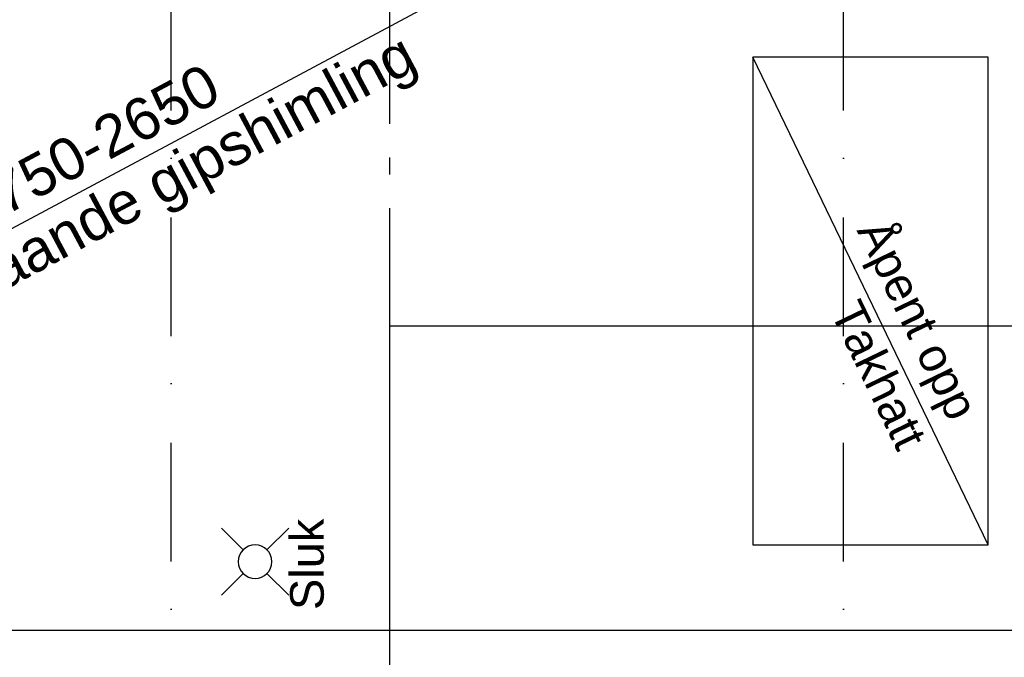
# Model space of a CAD drawing. Header units: millimetres. Extents: x -117798 to 93698, y -182207 to 252400.
# Tile 178 of 222: x -68573 to -65645, y -18601 to -16706. Entities that reach past the tile are written whole.
import ezdxf
from ezdxf.enums import TextEntityAlignment as Align

# ---------------------------------------------------------------- set-up
doc = ezdxf.new("R2010")
doc.units = ezdxf.units.MM
doc.header["$LTSCALE"] = 0.5
doc.header["$MEASUREMENT"] = 0
for name, pattern in [('Akselinje', [1500, 1000, -200, 100, -200]), ('Over snittplan', [260, 150, -50, 10, -50]), ('PLINE', [0]), ('Prikk & stiplet', [1340.555525, 705.555534, -352.777767, 0, -282.222223])]:
    doc.linetypes.add(name, pattern=pattern)
for name, color, linetype in [('223- Bjelker', 7, 'Continuous'), ('253- Oppforet gulv_ påstøp(Nye konstruksjoner)', 7, 'Continuous'), ('256- Faste himlinger og overflatebehandling', 7, 'Continuous'), ('256- Faste himlinger og overflatebehandling(Nye konstruksjoner)', 7, 'Continuous'), ('261- Primærkonstruksjon (tak)(Nye konstruksjoner)', 7, 'Continuous'), ('319- Andre deler av sanitærinstallasjoner(Nye konstruksjoner)', 7, 'Continuous'), ('82-- Modullinjer', 7, 'Continuous'), ('852- Snittmarkør', 7, 'Continuous')]:
    doc.layers.add(name, color=color, linetype=linetype)
doc.styles.add('GENERATED_STYLE_1', font='arial.ttf')
doc.styles.add('GENERATED_STYLE_4', font='arial.ttf')

# ---------------------------------------------------------------- blocks, each defined once
blk = doc.blocks.new('Standard grid marker[211]', base_point=(-67473.2, 26434.4))
at = {"layer": '82-- Modullinjer', "linetype": 'Akselinje'}
blk.add_line((-67473.2, 26234.4), (-67473.2, -50374.4), dxfattribs=at)
at = {"layer": '82-- Modullinjer', "style": 'GENERATED_STYLE_4'}
for tag, p in [('AC_MarkerText_1_0', (-67600.7, 26644.4)), ('AC_MarkerText_1_1', (-67600.7, -50864.4))]:
    blk.add_attdef(tag, text='', height=175, rotation=90, dxfattribs=at).set_placement(p, align=Align.TOP_CENTER)
blk = doc.blocks.new('Drenering gulv symbol[233]', base_point=(-67973.2, -18416.9))
at = {"layer": '319- Andre deler av sanitærinstallasjoner(Nye konstruksjoner)', "linetype": 'PLINE'}
for p, q in [((-67908.5, -18281.6), (-67973.2, -18216.9)), ((-67837.8, -18281.6), (-67773.2, -18216.9)), ((-67908.5, -18352.3), (-67973.2, -18416.9)), ((-67837.8, -18352.3), (-67773.2, -18416.9))]:
    blk.add_line(p, q, dxfattribs=at)
at = {"layer": '319- Andre deler av sanitærinstallasjoner(Nye konstruksjoner)', "linetype": 'PLINE', "flags": 128}
blk.add_lwpolyline([(-67823.2, -18316.9, 1), (-67923.2, -18316.9, 1)], format="xyb", close=True, dxfattribs=at)

msp = doc.modelspace()

# ---------------------------------------------------------------- linework, layer by layer
at = {"layer": '223- Bjelker', "linetype": 'Over snittplan'}
msp.add_line((-64288.2, -18521.9), (-77768.2, -18521.9), dxfattribs=at)
at = {"layer": '253- Oppforet gulv_ påstøp(Nye konstruksjoner)', "linetype": 'PLINE', "flags": 128}
msp.add_lwpolyline([(-65085.7, -23216.9), (-65085.7, -17616.9), (-67473.2, -17616.9), (-67473.2, -23216.9)], close=True, dxfattribs=at)
at = {"layer": '256- Faste himlinger og overflatebehandling', "linetype": 'PLINE'}
msp.add_line((-65693.2, -18266.9), (-66393.2, -16816.9), dxfattribs=at)
at = {"layer": '256- Faste himlinger og overflatebehandling(Nye konstruksjoner)', "linetype": 'PLINE'}
msp.add_line((-70728.2, -18466.9), (-64405.7, -15084.4), dxfattribs=at)
at = {"layer": '256- Faste himlinger og overflatebehandling(Nye konstruksjoner)', "linetype": 'PLINE', "flags": 128}
msp.add_lwpolyline([(-64343.2, -18521.9), (-68648.2, -18521.9)], dxfattribs=at)
at = {"layer": '261- Primærkonstruksjon (tak)(Nye konstruksjoner)', "linetype": 'PLINE', "flags": 128}
for points in [[(-66393.2, -16816.9), (-66393.2, -18266.9)], [(-65693.2, -16816.9), (-66393.2, -16816.9)], [(-65693.2, -18266.9), (-65693.2, -16816.9)], [(-66393.2, -18266.9), (-65693.2, -18266.9)]]:
    msp.add_lwpolyline(points, dxfattribs=at)
at = {"layer": '852- Snittmarkør', "linetype": 'Prikk & stiplet'}
for p, q in [((-68123.2, -49153.9), (-68123.2, 6068)), ((-66123.2, -49153.9), (-66123.2, 6068))]:
    msp.add_line(p, q, dxfattribs=at)

# ---------------------------------------------------------------- block references
at = {"layer": '319- Andre deler av sanitærinstallasjoner(Nye konstruksjoner)', "linetype": 'PLINE'}
msp.add_blockref('Drenering gulv symbol[233]', (-67973.2, -18416.9), dxfattribs=at)
at = {"layer": '82-- Modullinjer', "linetype": 'PLINE'}
msp.add_blockref('Standard grid marker[211]', (-67473.2, 26434.4), dxfattribs=at)

# ---------------------------------------------------------------- texts
at = {"layer": '256- Faste himlinger og overflatebehandling(Nye konstruksjoner)', "linetype": 'Continuous', "style": 'GENERATED_STYLE_1'}
for s, insert, char_height, attachment_point, rotation in [('\\A1;{\\pql;\\fArial|b0|i0|c0|p0;\\W1.000000;Skråande gipshimling}', (-68914, -17526.5), 125, 1, 28.1465), ('\\A1;{\\pql;\\fArial|b0|i0|c0|p0;\\W1.000000;H= 1750-\\fArial|b0|i0|c0|p0;\\W1.000000;2650}', (-68945.7, -17467.1), 125, 7, 28.1465), ('\\A1;{\\pql;\\fArial|b0|i0|c0|p0;\\W1.000000;Åpent opp}', (-65995.2, -17288.2), 100, 1, 295.7693), ('\\A1;{\\pql;\\fArial|b0|i0|c0|p0;\\W1.000000;Takhatt}', (-66165.9, -17574), 100, 7, 295.7693)]:
    msp.add_mtext(s, dxfattribs=dict(at, insert=insert, char_height=char_height, attachment_point=attachment_point, rotation=rotation))
at = {"layer": '319- Andre deler av sanitærinstallasjoner(Nye konstruksjoner)', "linetype": 'Continuous', "insert": (-67718.4, -18324.8), "char_height": 100, "attachment_point": 5, "rotation": 90, "style": 'GENERATED_STYLE_1'}
msp.add_mtext('\\A1;{\\pqc;\\fArial|b0|i0|c0|p0;\\W1.000000;Sluk}', dxfattribs=at)

doc.saveas('drawing.dxf')
